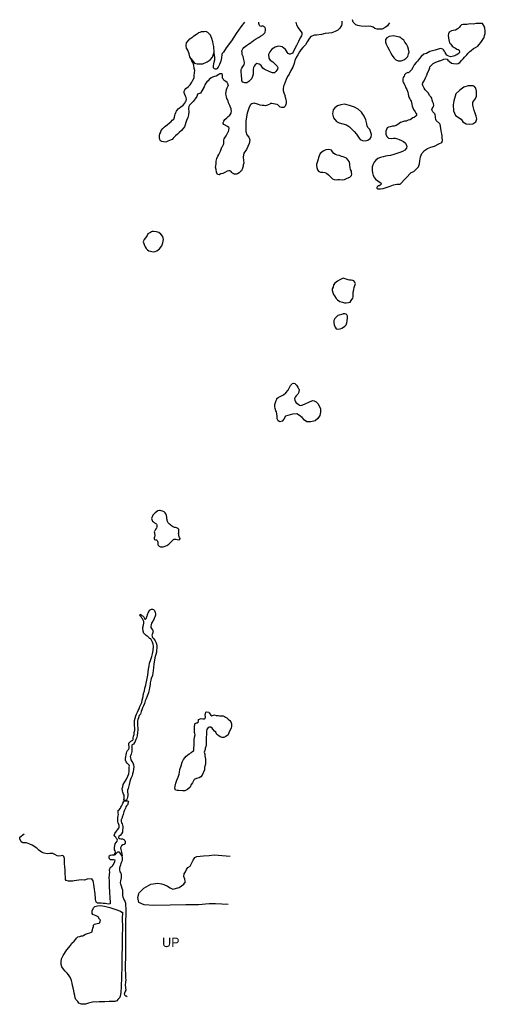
# Model space of a CAD drawing. Extents: x 235913 to 247789, y 861020 to 886128.
import ezdxf

# ---------------------------------------------------------------- set-up
doc = ezdxf.new("R2010")
doc.units = 0
doc.header["$LTSCALE"] = 800
doc.layers.add('WETLANDS', color=11, linetype='CONTINUOUS')

msp = doc.modelspace()

# ---------------------------------------------------------------- linework, layer by layer
at = {"layer": 'WETLANDS', "color": 0}
for points in [[(244128, 886088), (244128, 886023), (244124, 885979), (244076, 885909), (244027, 885858), (243962, 885823), (243871, 885793), (243802, 885785), (243708, 885774), (243608, 885747), (243483, 885732), (243430, 885731), (243342, 885703), (243308, 885653), (243247, 885567), (243199, 885491), (243134, 885415), (243081, 885358), (243051, 885307), (243006, 885235), (242966, 885168), (242935, 885089), (242910, 885007), (242879, 884920), (242832, 884831), (242790, 884739), (242747, 884678), (242709, 884603), (242682, 884533), (242658, 884469), (242638, 884434), (242629, 884363), (242636, 884320), (242649, 884262), (242667, 884221), (242684, 884183), (242679, 884176), (242690, 884126), (242701, 884082), (242707, 884047), (242708, 884007), (242697, 883962), (242685, 883924), (242653, 883893), (242624, 883887), (242590, 883890), (242560, 883901), (242528, 883923), (242500, 883956), (242480, 883967), (242432, 883975), (242389, 883983), (242343, 883988), (242312, 883989), (242292, 883977), (242254, 883958), (242233, 883951), (242184, 883935), (242147, 883938), (242094, 883938), (242050, 883951), (242006, 883966), (241952, 883985), (241923, 883994), (241896, 884000), (241863, 883992), (241831, 883981), (241809, 883968), (241791, 883947), (241756, 883876), (241716, 883744), (241681, 883553), (241677, 883405), (241678, 883279), (241708, 883193), (241754, 883129), (241786, 883062), (241769, 882968), (241694, 882822), (241630, 882721), (241613, 882633), (241610, 882624), (241618, 882540), (241628, 882472), (241617, 882423), (241610, 882394), (241595, 882345), (241573, 882276), (241545, 882260), (241510, 882223), (241469, 882195), (241442, 882189), (241387, 882187), (241372, 882195), (241343, 882216), (241325, 882234), (241299, 882262), (241277, 882277), (241248, 882272), (241204, 882264), (241143, 882229), (241097, 882208), (241044, 882195), (241003, 882172), (240956, 882180), (240933, 882243), (240922, 882310), (240903, 882368), (240917, 882405), (240925, 882462), (240928, 882520), (240944, 882586), (240964, 882647), (240996, 882694), (241019, 882740), (241036, 882778), (241048, 882830), (241066, 882874), (241085, 882898), (241110, 882942), (241120, 882973), (241121, 883009), (241121, 883045), (241119, 883059), (241128, 883087), (241149, 883118), (241178, 883169), (241232, 883271), (241235, 883276), (241247, 883308), (241259, 883362), (241245, 883379), (241213, 883402), (241139, 883449), (241124, 883456), (241100, 883477), (241104, 883503), (241119, 883541), (241146, 883586), (241195, 883627), (241233, 883656), (241277, 883693), (241308, 883746), (241311, 883752), (241319, 883801), (241311, 883825), (241310, 883859), (241283, 883915), (241272, 883942), (241259, 883973), (241240, 884011), (241229, 884048), (241213, 884091), (241198, 884121), (241190, 884159), (241181, 884196), (241173, 884247), (241180, 884287), (241187, 884348), (241203, 884389), (241229, 884441), (241241, 884468), (241219, 884495), (241201, 884524), (241168, 884552), (241129, 884578), (241116, 884583), (241101, 884617), (241088, 884641), (241082, 884666), (241089, 884704), (241086, 884734), (241056, 884746), (241015, 884747), (240989, 884730), (240927, 884691), (240882, 884679), (240833, 884662), (240797, 884643), (240748, 884605), (240717, 884571), (240690, 884540), (240647, 884481), (240615, 884414), (240524, 884257), (240448, 884230), (240428, 884168), (240389, 884109), (240337, 884041), (240285, 883989), (240245, 883947), (240224, 883914), (240221, 883867), (240225, 883781), (240218, 883703), (240205, 883632), (240171, 883561), (240154, 883508), (240134, 883448), (240116, 883395), (240071, 883342), (240041, 883302), (239982, 883254), (239934, 883210), (239885, 883170), (239854, 883135), (239827, 883103), (239806, 883077), (239777, 883061), (239738, 883044), (239691, 883029), (239657, 883014), (239625, 883007), (239622, 883006), (239580, 883013), (239542, 883023), (239506, 883037), (239485, 883069), (239477, 883112), (239477, 883143), (239477, 883174), (239490, 883217), (239509, 883261), (239524, 883299), (239567, 883353), (239610, 883399), (239671, 883451), (239733, 883497), (239774, 883535), (239805, 883562), (239846, 883593), (239859, 883644), (239871, 883681), (239879, 883723), (239896, 883765), (239910, 883797), (239927, 883824), (239956, 883855), (239983, 883876), (240019, 883902), (240079, 883951), (240122, 884000), (240139, 884032), (240157, 884058), (240165, 884093), (240160, 884148), (240143, 884178), (240122, 884222), (240105, 884266), (240105, 884302), (240123, 884340), (240149, 884371), (240211, 884419), (240263, 884469), (240306, 884535), (240328, 884582), (240363, 884649), (240367, 884697), (240375, 884785), (240379, 884830), (240366, 884886), (240352, 884965), (240333, 885037), (240318, 885039), (240281, 885136), (240253, 885185), (240232, 885260), (240198, 885353), (240166, 885400), (240156, 885473), (240169, 885540), (240209, 885591), (240251, 885636), (240325, 885687), (240356, 885714), (240424, 885760), (240473, 885792)], [(241646, 886067), (241555, 885946), (241438, 885779), (241314, 885586), (241182, 885409), (241108, 885299), (241080, 885263), (241072, 885244), (241066, 885216), (241062, 885180), (241061, 885152), (241041, 885071), (241010, 884983), (240973, 884914), (240944, 884878), (240920, 884867), (240904, 884867), (240884, 884872), (240870, 884883), (240857, 884900), (240852, 884913), (240855, 884955), (240866, 884999), (240875, 885049), (240889, 885101), (240886, 885156), (240878, 885230), (240876, 885286), (240872, 885350), (240866, 885384), (240861, 885447), (240847, 885512), (240840, 885564), (240816, 885648), (240799, 885693), (240776, 885736)], [(242953, 886066), (242975, 886000), (243016, 885917), (243061, 885863), (243092, 885820), (243106, 885789), (243107, 885759), (243106, 885747), (243098, 885717), (243070, 885665), (243028, 885574), (242971, 885470), (242922, 885375), (242889, 885301), (242867, 885274), (242810, 885247), (242798, 885250), (242764, 885270), (242739, 885299), (242706, 885344), (242689, 885366), (242650, 885404), (242606, 885432), (242563, 885448), (242505, 885457), (242425, 885427), (242348, 885374), (242294, 885307), (242262, 885242), (242268, 885143), (242303, 885095), (242367, 885055), (242433, 884996), (242476, 884944), (242495, 884911), (242488, 884864), (242470, 884840), (242449, 884809), (242415, 884775), (242365, 884776), (242289, 884797), (242152, 884865), (242115, 884894), (242101, 884914), (242072, 884957), (242061, 884971), (242017, 884996), (241965, 885011), (241918, 884981), (241896, 884943), (241878, 884913), (241872, 884855), (241871, 884788), (241869, 884738), (241854, 884676), (241823, 884624), (241755, 884552), (241703, 884522), (241654, 884520), (241606, 884536), (241583, 884569), (241578, 884634), (241574, 884683), (241573, 884739), (241564, 884773), (241560, 884829), (241560, 884857), (241576, 884892), (241606, 884931), (241642, 884981), (241648, 885026), (241639, 885080), (241624, 885144), (241609, 885187), (241590, 885239), (241585, 885292), (241582, 885335), (241592, 885372), (241603, 885389), (241631, 885421), (241661, 885446), (241700, 885472), (241745, 885503), (241787, 885530), (241801, 885533), (241838, 885567), (241876, 885597), (241925, 885631), (242005, 885677), (242056, 885707), (242113, 885746), (242165, 885791), (242171, 885813), (242183, 885861), (242182, 885896), (242170, 885925), (242159, 885941), (242143, 885952), (242126, 885960), (242108, 885963), (242084, 885961), (242066, 885958), (242044, 885964), (242028, 885984), (242014, 886029), (242012, 886067)], [(245342, 886052), (245322, 886013), (245298, 885974), (245237, 885930), (245162, 885889), (245107, 885883), (245028, 885885), (244972, 885905), (244929, 885941), (244875, 885955), (244812, 885959), (244745, 885956), (244624, 885960), (244538, 885976), (244490, 886000), (244419, 886068), (244400, 886128)], [(240776, 885736), (240714, 885800), (240663, 885830), (240619, 885822), (240538, 885815), (240508, 885800), (240473, 885792)], [(240279, 885140), (240374, 885020), (240440, 885001), (240515, 885000), (240583, 885005), (240698, 885055), (240769, 885104), (240834, 885169), (240875, 885296)], [(239192, 869486), (239196, 869567), (239212, 869648), (239224, 869717), (239261, 869810), (239285, 869887), (239301, 869960), (239317, 870045), (239325, 870155), (239317, 870207), (239297, 870252), (239285, 870288), (239261, 870337), (239250, 870342), (239236, 870349), (239223, 870352), (239213, 870356), (239206, 870370), (239196, 870385), (239183, 870399), (239168, 870409), (239139, 870429), (239123, 870441), (239104, 870455), (239086, 870473), (239074, 870493), (239068, 870512), (239064, 870536), (239059, 870564), (239057, 870582), (239056, 870608), (239057, 870632), (239059, 870653), (239065, 870674), (239067, 870695), (239071, 870718), (239075, 870734), (239077, 870751), (239077, 870764), (239075, 870780), (239072, 870800), (239061, 870820), (239053, 870833), (239041, 870849), (239029, 870867), (239017, 870881), (239008, 870897), (238993, 870918), (238982, 870929), (238973, 870941), (238971, 870939), (238975, 870946), (238978, 870950), (238982, 870956), (238991, 870963), (238994, 870965), (239000, 870963), (239009, 870954), (239020, 870945), (239030, 870934), (239045, 870924), (239060, 870914), (239072, 870907), (239079, 870893), (239086, 870873), (239093, 870858), (239107, 870845), (239121, 870842), (239133, 870851), (239139, 870861), (239146, 870874), (239151, 870885), (239158, 870904), (239166, 870925), (239171, 870942), (239175, 870960), (239182, 870984), (239187, 871003), (239203, 871028), (239213, 871049), (239223, 871069), (239240, 871081), (239272, 871095), (239304, 871097), (239323, 871088), (239332, 871078), (239337, 871077), (239350, 871061), (239359, 871037), (239368, 871010), (239379, 870974), (239378, 870942), (239361, 870892), (239353, 870880), (239341, 870858), (239332, 870834), (239319, 870810), (239307, 870788), (239293, 870763), (239277, 870736), (239264, 870698), (239259, 870665), (239262, 870628), (239271, 870604), (239289, 870577), (239306, 870557), (239314, 870534), (239313, 870515), (239310, 870499), (239304, 870473), (239296, 870453), (239287, 870431), (239303, 870376), (239331, 870342), (239366, 870290), (239387, 870258), (239400, 870214), (239414, 870151), (239406, 870001), (239362, 869859), (239337, 869693), (239320, 869527), (239320, 869527), (239312, 869474), (239297, 869407), (239267, 869329), (239258, 869283), (239245, 869216), (239242, 869177), (239233, 869134), (239224, 869090), (239214, 869039), (239202, 868971), (239194, 868966), (239163, 868882), (239136, 868810), (239117, 868756), (239093, 868694), (239068, 868630), (239048, 868583), (239032, 868528), (239014, 868487), (238991, 868423), (238963, 868381), (238946, 868329), (238924, 868280), (238918, 868253), (238915, 868218), (238915, 868190), (238917, 868162), (238921, 868112), (238925, 868080), (238923, 868021), (238918, 867949), (238906, 867876), (238897, 867825), (238875, 867769), (238859, 867719), (238845, 867698), (238813, 867657), (238782, 867636), (238775, 867626), (238774, 867574), (238775, 867530), (238770, 867465), (238757, 867403), (238744, 867373), (238734, 867338), (238737, 867305), (238751, 867256), (238773, 867211), (238797, 867174), (238816, 867129), (238823, 867077), (238813, 867013), (238803, 866947), (238791, 866899), (238779, 866846), (238747, 866776), (238726, 866702), (238704, 866628), (238687, 866559), (238677, 866527), (238664, 866484), (238660, 866460), (238666, 866429), (238669, 866390), (238674, 866347), (238665, 866301), (238651, 866270), (238634, 866238), (238621, 866219), (238601, 866221), (238572, 866222), (238559, 866227), (238567, 866241), (238574, 866266), (238581, 866297), (238581, 866326), (238574, 866357), (238562, 866383), (238546, 866427), (238531, 866468), (238530, 866525), (238540, 866565), (238556, 866623), (238597, 866694), (238637, 866765), (238675, 866837), (238696, 866901), (238700, 866909), (238706, 866957), (238708, 867008), (238707, 867041), (238709, 867067), (238712, 867091), (238704, 867120), (238687, 867136), (238654, 867166), (238631, 867200), (238614, 867247), (238610, 867292), (238616, 867329), (238628, 867380), (238635, 867422), (238649, 867457), (238665, 867491), (238691, 867519), (238702, 867552), (238704, 867596), (238699, 867635), (238694, 867678), (238710, 867700), (238746, 867727), (238796, 867757), (238805, 867777), (238805, 867808), (238816, 867855), (238831, 867902), (238835, 867950), (238848, 868015), (238847, 868068), (238839, 868121), (238838, 868198), (238844, 868254), (238858, 868320), (238875, 868375), (238892, 868416), (238920, 868474), (238931, 868510), (238959, 868558), (238975, 868618), (239003, 868667), (239027, 868714), (239039, 868779), (239064, 868873), (239068, 868945), (239092, 869010), (239108, 869082), (239126, 869155), (239138, 869210), (239155, 869289), (239173, 869369), (239183, 869414), (239192, 869486), (239192, 869494)], [(240677, 867998), (240675, 867908), (240669, 867828), (240668, 867759), (240673, 867687), (240665, 867637), (240658, 867596), (240642, 867554), (240642, 867514), (240619, 867448), (240636, 867402), (240637, 867356), (240653, 867271), (240656, 867213), (240650, 867145), (240630, 867061), (240626, 867001), (240564, 866861), (240537, 866817), (240488, 866798), (240426, 866778), (240366, 866754), (240345, 866721), (240317, 866666), (240290, 866629), (240257, 866556), (240193, 866495), (240129, 866464), (240066, 866462), (239962, 866469), (239926, 866473), (239885, 866479), (239874, 866533), (239882, 866583), (239899, 866658), (239919, 866737), (239955, 866814), (239979, 866892), (239986, 866941), (240000, 867010), (240028, 867103), (240053, 867191), (240093, 867267), (240163, 867351), (240235, 867407), (240294, 867444), (240299, 867447), (240323, 867466), (240355, 867494), (240358, 867525), (240351, 867560), (240359, 867620), (240364, 867676), (240361, 867759), (240375, 867830), (240387, 867891), (240386, 867892), (240375, 867955), (240370, 868011), (240372, 868072), (240372, 868121), (240376, 868139), (240380, 868158), (240382, 868175), (240392, 868185), (240406, 868190), (240419, 868195), (240441, 868201), (240462, 868213), (240471, 868228), (240467, 868240), (240471, 868261), (240477, 868283), (240538, 868305), (240585, 868296), (240623, 868301), (240646, 868310), (240649, 868349), (240647, 868396), (240648, 868438), (240657, 868467), (240689, 868475), (240737, 868467), (240749, 868457), (240764, 868430), (240791, 868397), (240810, 868375), (240832, 868388), (240883, 868400), (240928, 868385), (240972, 868385), (241012, 868379), (241053, 868380), (241102, 868373), (241140, 868361), (241164, 868343), (241194, 868324), (241228, 868290), (241271, 868257), (241295, 868226), (241312, 868175), (241313, 868117), (241307, 868063), (241275, 868002), (241250, 867947), (241231, 867891), (241171, 867849), (241122, 867821), (241075, 867821), (241029, 867841), (240990, 867869), (240942, 867900), (240915, 867961), (240882, 867986), (240838, 868036), (240821, 868064), (240784, 868084), (240750, 868088), (240724, 868076), (240702, 868050), (240689, 868024), (240677, 867998), (240678, 867991)], [(238325, 864826), (238354, 864904), (238344, 864933), (238329, 864962), (238330, 865010), (238341, 865070), (238351, 865116), (238372, 865148), (238399, 865181), (238405, 865203), (238401, 865229), (238383, 865250), (238361, 865279), (238342, 865304), (238326, 865330), (238327, 865350), (238342, 865374), (238386, 865436), (238404, 865466), (238440, 865512), (238447, 865536), (238449, 865556), (238448, 865579), (238440, 865606), (238427, 865647), (238416, 865686), (238415, 865736), (238419, 865781), (238428, 865826), (238429, 865858), (238424, 865892), (238423, 865936), (238427, 865959), (238448, 865983), (238481, 866019), (238495, 866047), (238511, 866073), (238519, 866090), (238537, 866126), (238543, 866146), (238567, 866189), (238580, 866205), (238620, 866207), (238633, 866210), (238653, 866207), (238665, 866207), (238680, 866200), (238685, 866184), (238680, 866167), (238673, 866152), (238672, 866126), (238667, 866114), (238653, 866095), (238638, 866079), (238622, 866060), (238609, 866026), (238592, 865985), (238580, 865957), (238571, 865928), (238561, 865893), (238555, 865862), (238546, 865838), (238536, 865814), (238529, 865789), (238524, 865772), (238512, 865745), (238504, 865731), (238503, 865707), (238505, 865684), (238513, 865652), (238525, 865622), (238536, 865588), (238542, 865551), (238542, 865508), (238539, 865465), (238532, 865407), (238509, 865365), (238480, 865335), (238441, 865300), (238429, 865279), (238431, 865262), (238462, 865246), (238492, 865244), (238538, 865239), (238569, 865222), (238594, 865199), (238605, 865170), (238602, 865130), (238576, 865098), (238543, 865087), (238513, 865063), (238486, 865013), (238490, 864972), (238497, 864936), (238508, 864897), (238526, 864807)], [(238637, 861231), (238616, 861232), (238594, 861257), (238583, 861290), (238600, 861335), (238625, 861385), (238623, 861440), (238614, 861519), (238623, 861582), (238627, 861642), (238624, 861694), (238623, 861753), (238622, 861755), (238613, 861939), (238618, 862308), (238618, 862674), (238617, 863038), (238628, 863417), (238624, 863590), (238592, 863666), (238590, 863670), (238553, 863755), (238543, 863799), (238544, 863866), (238544, 863933), (238529, 863973), (238510, 864029), (238493, 864081), (238486, 864122), (238494, 864173), (238508, 864244), (238513, 864291), (238511, 864327), (238497, 864362), (238479, 864401), (238463, 864452), (238465, 864496), (238476, 864532), (238490, 864578), (238499, 864614), (238521, 864658), (238531, 864696), (238532, 864749), (238526, 864807), (238494, 864851), (238469, 864895), (238447, 864904), (238411, 864896), (238381, 864875), (238360, 864850), (238346, 864832), (238321, 864825), (238303, 864823), (238259, 864823), (238217, 864818), (238199, 864799), (238186, 864779), (238185, 864760), (238195, 864737), (238222, 864716), (238277, 864711), (238304, 864712), (238336, 864704), (238331, 864656), (238314, 864614), (238292, 864576), (238269, 864535), (238224, 864499), (238206, 864467), (238196, 864441), (238202, 864390), (238193, 864329), (238189, 864233), (238194, 864190), (238199, 864039), (238204, 863862), (238210, 863744), (238219, 863617), (238220, 863582), (238180, 863574), (238136, 863582), (238094, 863591), (238042, 863595), (237991, 863596), (237937, 863598), (237901, 863603), (237873, 863618), (237857, 863653), (237846, 863702), (237843, 863747), (237839, 863801), (237835, 863848), (237831, 863890), (237818, 863957), (237813, 864015), (237807, 864076), (237795, 864125), (237785, 864169), (237773, 864197), (237752, 864223), (237749, 864223), (237638, 864215), (237564, 864190), (237489, 864191), (237425, 864187), (237362, 864177), (237304, 864167), (237265, 864159), (237239, 864162), (237234, 864160), (237158, 864161), (237100, 864176), (237080, 864205), (237077, 864236), (237077, 864272), (237073, 864338), (237075, 864385), (237071, 864452), (237064, 864528), (237058, 864608), (237055, 864688), (237053, 864741), (237040, 864793), (237017, 864819), (236974, 864805), (236913, 864795), (236868, 864805), (236805, 864839), (236756, 864863), (236680, 864862), (236614, 864860), (236539, 864878), (236466, 864903), (236401, 864949), (236347, 864999), (236231, 865081), (236174, 865104), (236086, 865142), (235995, 865134), (235947, 865163), (235913, 865239), (235920, 865284), (236027, 865369)], [(241230, 863563), (240909, 863583), (240748, 863579), (240474, 863561), (240149, 863561), (239755, 863547), (239331, 863540), (239086, 863553), (238949, 863613), (238924, 863741), (238948, 863841), (238946, 863847), (239075, 863985), (239262, 864085), (239436, 864110), (239526, 864096), (239592, 864075), (239680, 864035), (239755, 863989), (239817, 863954), (239984, 864003), (240103, 864086), (240142, 864140), (240130, 864158), (240125, 864208), (240100, 864280), (240104, 864348), (240138, 864401), (240166, 864454), (240205, 864506), (240257, 864546), (240304, 864630), (240336, 864698), (240379, 864768), (240432, 864790), (240600, 864804), (240748, 864819), (240870, 864829), (241283, 864797)], [(237345, 861140), (237341, 861147), (237331, 861187), (237329, 861189), (237320, 861245), (237306, 861302), (237291, 861366), (237277, 861440), (237260, 861496), (237253, 861559), (237230, 861628), (237205, 861699), (237161, 861769), (237123, 861814), (237072, 861868), (237029, 861913), (236989, 861979), (236969, 862039), (236971, 862106), (236976, 862178), (237018, 862267), (237118, 862406), (237209, 862517), (237244, 862580), (237306, 862631), (237343, 862681), (237358, 862709), (237398, 862741), (237443, 862753), (237472, 862759), (237483, 862763), (237522, 862764), (237546, 862781), (237593, 862813), (237643, 862829), (237699, 862842), (237745, 862856), (237760, 862867), (237765, 862898), (237774, 862918), (237782, 862960), (237794, 863008), (237796, 863038), (237824, 863063), (237885, 863077), (237939, 863088), (237956, 863110), (237974, 863166), (237947, 863192), (237912, 863254), (237863, 863273), (237782, 863308), (237764, 863338), (237761, 863408), (237797, 863477), (237830, 863515), (237900, 863532), (237971, 863539), (238076, 863526), (238213, 863493), (238361, 863442), (238480, 863397), (238516, 863369), (238535, 863368), (238530, 863201), (238535, 862989), (238523, 862746), (238526, 862491), (238515, 862247), (238520, 862003), (238513, 861711), (238497, 861471), (238492, 861318)], [(238492, 861318), (238476, 861224), (238462, 861189), (238415, 861145), (238389, 861111), (238341, 861091), (238284, 861095), (238196, 861095), (238082, 861085), (237996, 861082), (237936, 861081), (237863, 861079), (237806, 861082), (237734, 861066), (237664, 861046), (237590, 861028), (237537, 861020), (237492, 861024), (237464, 861032), (237425, 861053), (237395, 861096), (237345, 861140)], [(238637, 861231), (238654, 861208)]]:
    msp.add_lwpolyline(points, dxfattribs=at)
for points in [[(245899, 882228), (245969, 882257), (246015, 882312), (246083, 882378), (246108, 882451), (246120, 882532), (246133, 882634), (246167, 882715), (246239, 882791), (246314, 882840), (246397, 882877), (246494, 882904), (246604, 882964), (246677, 882997), (246698, 883050), (246692, 883121), (246690, 883170), (246683, 883211), (246674, 883259), (246667, 883293), (246659, 883357), (246649, 883409), (246635, 883457), (246630, 883474), (246619, 883485), (246538, 883561), (246526, 883584), (246521, 883633), (246515, 883668), (246514, 883702), (246503, 883726), (246486, 883746), (246451, 883777), (246435, 883812), (246424, 883839), (246433, 883861), (246456, 883900), (246470, 883919), (246480, 883944), (246470, 883991), (246451, 884021), (246437, 884073), (246428, 884126), (246411, 884155), (246375, 884190), (246328, 884259), (246271, 884324), (246255, 884336), (246231, 884381), (246192, 884448), (246187, 884478), (246194, 884514), (246230, 884572), (246263, 884647), (246294, 884711), (246315, 884769), (246346, 884834), (246363, 884887), (246367, 884876), (246372, 884923), (246417, 884968), (246455, 885012), (246510, 885039), (246609, 885078), (246629, 885080), (246699, 885108), (246733, 885124), (246775, 885133), (246814, 885120), (246834, 885093), (246873, 885058), (246923, 885021), (246974, 885008), (247048, 885002), (247096, 885012), (247142, 885040), (247188, 885095), (247227, 885130), (247255, 885171), (247320, 885234), (247350, 885273), (247396, 885318), (247431, 885346), (247485, 885393), (247542, 885423), (247602, 885450), (247636, 885495), (247679, 885547), (247712, 885595), (247757, 885671), (247770, 885729), (247782, 885773), (247784, 885777), (247789, 885846), (247781, 885914), (247756, 885962), (247720, 886029), (247675, 886033), (247558, 886032), (247484, 886016), (247406, 886020), (247314, 886008), (247310, 886007), (247254, 886007), (247221, 886006), (247179, 885997), (247146, 885967), (247132, 885938), (247093, 885905), (247072, 885890), (247027, 885863), (246971, 885852), (246924, 885843), (246864, 885808), (246848, 885768), (246841, 885730), (246851, 885659), (246861, 885611), (246877, 885542), (246907, 885501), (246943, 885455), (246994, 885417), (247025, 885400), (247065, 885380), (247099, 885366), (247125, 885347), (247135, 885296), (247123, 885275), (247101, 885254), (247067, 885232), (247040, 885221), (247014, 885206), (246976, 885200), (246943, 885192), (246900, 885185), (246863, 885196), (246820, 885214), (246793, 885231), (246790, 885242), (246781, 885262), (246768, 885290), (246749, 885329), (246722, 885357), (246703, 885375), (246648, 885394), (246557, 885368), (246507, 885355), (246442, 885331), (246376, 885314), (246291, 885270), (246224, 885249), (246157, 885190), (246112, 885140), (246059, 885074), (246024, 885036), (245975, 884975), (245939, 884906), (245904, 884852), (245864, 884803), (245833, 884774), (245811, 884779), (245763, 884752), (245761, 884752), (245731, 884725), (245719, 884685), (245696, 884656), (245685, 884622), (245684, 884608), (245685, 884555), (245699, 884521), (245716, 884492), (245733, 884462), (245761, 884389), (245784, 884348), (245812, 884281), (245824, 884231), (245829, 884188), (245847, 884138), (245865, 884108), (245881, 884079), (245897, 884049), (245913, 883970), (245924, 883927), (245940, 883878), (245958, 883834), (245996, 883780), (246017, 883747), (246036, 883715), (246036, 883708), (246030, 883686), (246016, 883669), (245976, 883636), (245944, 883623), (245870, 883574), (245825, 883563), (245768, 883543), (245724, 883543), (245630, 883508), (245595, 883481), (245559, 883457), (245513, 883431), (245468, 883417), (245423, 883409), (245363, 883392), (245320, 883390), (245288, 883369), (245265, 883332), (245254, 883287), (245253, 883251), (245256, 883198), (245284, 883145), (245318, 883109), (245394, 883101), (245446, 883105), (245488, 883104), (245550, 883086), (245591, 883069), (245655, 883049), (245706, 883019), (245751, 882978), (245779, 882922), (245788, 882907), (245780, 882855), (245736, 882801), (245678, 882770), (245612, 882745), (245532, 882716), (245454, 882692), (245372, 882666), (245292, 882653), (245244, 882649), (245183, 882630), (245118, 882615), (245050, 882586), (244994, 882542), (244951, 882495), (244929, 882440), (244906, 882373), (244902, 882286), (244909, 882219), (244925, 882156), (244964, 882095), (244988, 882062), (245044, 882018), (245081, 881991), (245123, 881966), (245132, 881949), (245131, 881935), (245121, 881922), (245104, 881905), (245079, 881893), (245055, 881890), (245028, 881869), (245022, 881846), (245023, 881829), (245052, 881815), (245115, 881814), (245119, 881815), (245188, 881827), (245259, 881847), (245314, 881862), (245365, 881886), (245450, 881913), (245536, 881932), (245621, 881936)], [(245335, 885697), (245280, 885665), (245246, 885625), (245244, 885559), (245258, 885502), (245297, 885436), (245335, 885363), (245379, 885278), (245413, 885214), (245457, 885152), (245510, 885106), (245568, 885082), (245646, 885077), (245711, 885101), (245764, 885142), (245809, 885191), (245831, 885256), (245845, 885303), (245832, 885376), (245817, 885437), (245782, 885506), (245740, 885557), (245710, 885606), (245664, 885638), (245618, 885682), (245592, 885685), (245560, 885695), (245522, 885698), (245479, 885709), (245446, 885717)], [(247459, 884441), (247354, 884441), (247244, 884405), (247141, 884334), (247039, 884235), (246985, 884063), (246967, 883953), (246978, 883803), (247030, 883686), (247176, 883593), (247215, 883521), (247305, 883475), (247384, 883468), (247475, 883473), (247545, 883527), (247571, 883596), (247556, 883672), (247531, 883746), (247507, 883809), (247488, 883880), (247470, 883952), (247475, 884027), (247524, 884097), (247562, 884167), (247568, 884223), (247562, 884304), (247544, 884384), (247539, 884394), (247510, 884425), (247481, 884440)], [(244779, 883422), (244760, 883504), (244744, 883578), (244697, 883670), (244627, 883772), (244546, 883845), (244451, 883901), (244324, 883936), (244199, 883970), (244101, 883960), (244023, 883934), (243947, 883879), (243906, 883828), (243890, 883729), (243915, 883623), (243993, 883534), (244065, 883501), (244156, 883473), (244251, 883450), (244326, 883395), (244397, 883325), (244442, 883279), (244506, 883206), (244522, 883183), (244572, 883111), (244599, 883071), (244655, 883046), (244727, 883041), (244797, 883052), (244852, 883102), (244880, 883136), (244883, 883197), (244863, 883277), (244842, 883325), (244797, 883383)], [(243529, 882569), (243490, 882459), (243487, 882458), (243482, 882402), (243488, 882356), (243506, 882299), (243544, 882258), (243588, 882239), (243644, 882238), (243698, 882231), (243738, 882213), (243787, 882172), (243827, 882137), (243854, 882105), (243889, 882067), (243936, 882051), (243996, 882047), (244029, 882054), (244073, 882054), (244146, 882046), (244195, 882053), (244267, 882086), (244335, 882115), (244374, 882154), (244383, 882188), (244378, 882228), (244374, 882267), (244354, 882305), (244342, 882356), (244330, 882409), (244334, 882449), (244318, 882513), (244295, 882548), (244250, 882594), (244205, 882616), (244166, 882633), (244120, 882640), (244074, 882661), (244008, 882670), (243965, 882689), (243923, 882718), (243894, 882756), (243865, 882798), (243836, 882809), (243793, 882816), (243723, 882807), (243650, 882775), (243579, 882715), (243549, 882659), (243536, 882609)], [(239185, 880665), (239165, 880625), (239118, 880567), (239090, 880527), (239073, 880492), (239063, 880465), (239075, 880422), (239093, 880366), (239110, 880332), (239136, 880295), (239170, 880260), (239209, 880233), (239250, 880227), (239287, 880215), (239329, 880211), (239368, 880218), (239411, 880234), (239480, 880287), (239535, 880359), (239567, 880441), (239582, 880522), (239561, 880598), (239509, 880655), (239460, 880698), (239401, 880721), (239329, 880731), (239294, 880729), (239278, 880721), (239246, 880702)], [(244166, 879539), (244116, 879509), (244078, 879491), (244022, 879461), (243981, 879434), (243951, 879407), (243921, 879366), (243905, 879311), (243885, 879264), (243887, 879229), (243898, 879172), (243915, 879122), (243943, 879084), (243988, 879021), (244022, 878983), (244077, 878944), (244149, 878925), (244198, 878910), (244239, 878911), (244296, 878916), (244343, 878928), (244366, 878965), (244412, 879025), (244415, 879063), (244421, 879131), (244418, 879177), (244424, 879206), (244434, 879246), (244447, 879297), (244464, 879347), (244475, 879404), (244458, 879437), (244437, 879465), (244409, 879475), (244368, 879484), (244321, 879484), (244289, 879498)], [(244031, 878584), (243996, 878552), (243993, 878549), (243951, 878505), (243928, 878460), (243926, 878407), (243931, 878349), (243956, 878285), (243988, 878249), (244031, 878240), (244085, 878244), (244131, 878258), (244176, 878287), (244205, 878314), (244237, 878350), (244257, 878401), (244269, 878453), (244278, 878527), (244273, 878572), (244253, 878601), (244238, 878615), (244205, 878628), (244160, 878625), (244152, 878620)], [(243380, 876419), (243428, 876410), (243474, 876382), (243515, 876343), (243555, 876283), (243582, 876207), (243589, 876117), (243570, 876032), (243516, 875959), (243446, 875903), (243340, 875875), (243241, 875872), (243175, 875919), (243116, 875980), (243050, 876037), (242985, 876077), (242875, 876071), (242755, 876038), (242693, 876014), (242648, 875945), (242607, 875889), (242547, 875875), (242509, 875898), (242484, 875952), (242476, 876022), (242473, 876075), (242462, 876127), (242450, 876153), (242429, 876210), (242419, 876265), (242422, 876313), (242436, 876369), (242452, 876419), (242470, 876455), (242474, 876471), (242506, 876495), (242556, 876522), (242642, 876566), (242700, 876613), (242758, 876680), (242789, 876736), (242819, 876798), (242850, 876838), (242860, 876848), (242895, 876863), (242901, 876863), (242928, 876850), (242953, 876826), (242974, 876808), (242987, 876787), (243006, 876760), (243017, 876735), (243031, 876713), (243038, 876686), (243037, 876650), (243036, 876627), (243004, 876581), (242968, 876539), (242938, 876503), (242921, 876469), (242929, 876422), (242950, 876387), (242968, 876356), (243011, 876330), (243046, 876300), (243081, 876294), (243111, 876298), (243119, 876302)], [(239481, 873614), (239440, 873600), (239401, 873576), (239371, 873551), (239342, 873526), (239313, 873494), (239298, 873467), (239286, 873435), (239279, 873407), (239281, 873385), (239291, 873360), (239303, 873340), (239322, 873323), (239354, 873299), (239383, 873282), (239402, 873268), (239410, 873245), (239414, 873220), (239412, 873194), (239400, 873161), (239389, 873143), (239368, 873106), (239353, 873082), (239347, 873065), (239348, 873045), (239355, 873019), (239360, 873004), (239364, 872985), (239362, 872971), (239356, 872955), (239348, 872937), (239341, 872916), (239341, 872889), (239353, 872877), (239380, 872867), (239394, 872865), (239405, 872864), (239419, 872851), (239428, 872833), (239436, 872808), (239435, 872766), (239439, 872741), (239450, 872722), (239471, 872699), (239504, 872684), (239569, 872686), (239621, 872702), (239663, 872717), (239695, 872733), (239718, 872752), (239733, 872768), (239760, 872797), (239776, 872814), (239791, 872830), (239818, 872853), (239840, 872869), (239857, 872879), (239893, 872878), (239927, 872871), (239975, 872865), (239994, 872875), (240000, 872882), (240004, 872890), (240004, 872898), (239987, 872925), (239977, 872946), (239971, 872964), (239968, 873002), (239967, 873027), (239971, 873053), (239971, 873087), (239970, 873118), (239968, 873133), (239958, 873149), (239937, 873163), (239909, 873170), (239885, 873175), (239881, 873176), (239865, 873177), (239842, 873191), (239813, 873201), (239786, 873218), (239758, 873244), (239730, 873264), (239699, 873299), (239684, 873332), (239673, 873372), (239670, 873403), (239666, 873445), (239656, 873488), (239638, 873524), (239620, 873552), (239594, 873579), (239554, 873598), (239520, 873608), (239499, 873611)]]:
    msp.add_lwpolyline(points, close=True, dxfattribs=at)

# ---------------------------------------------------------------- texts
msp.add_text('UP', height=240, dxfattribs=at).set_placement((239544, 862480))

doc.saveas('drawing.dxf')
